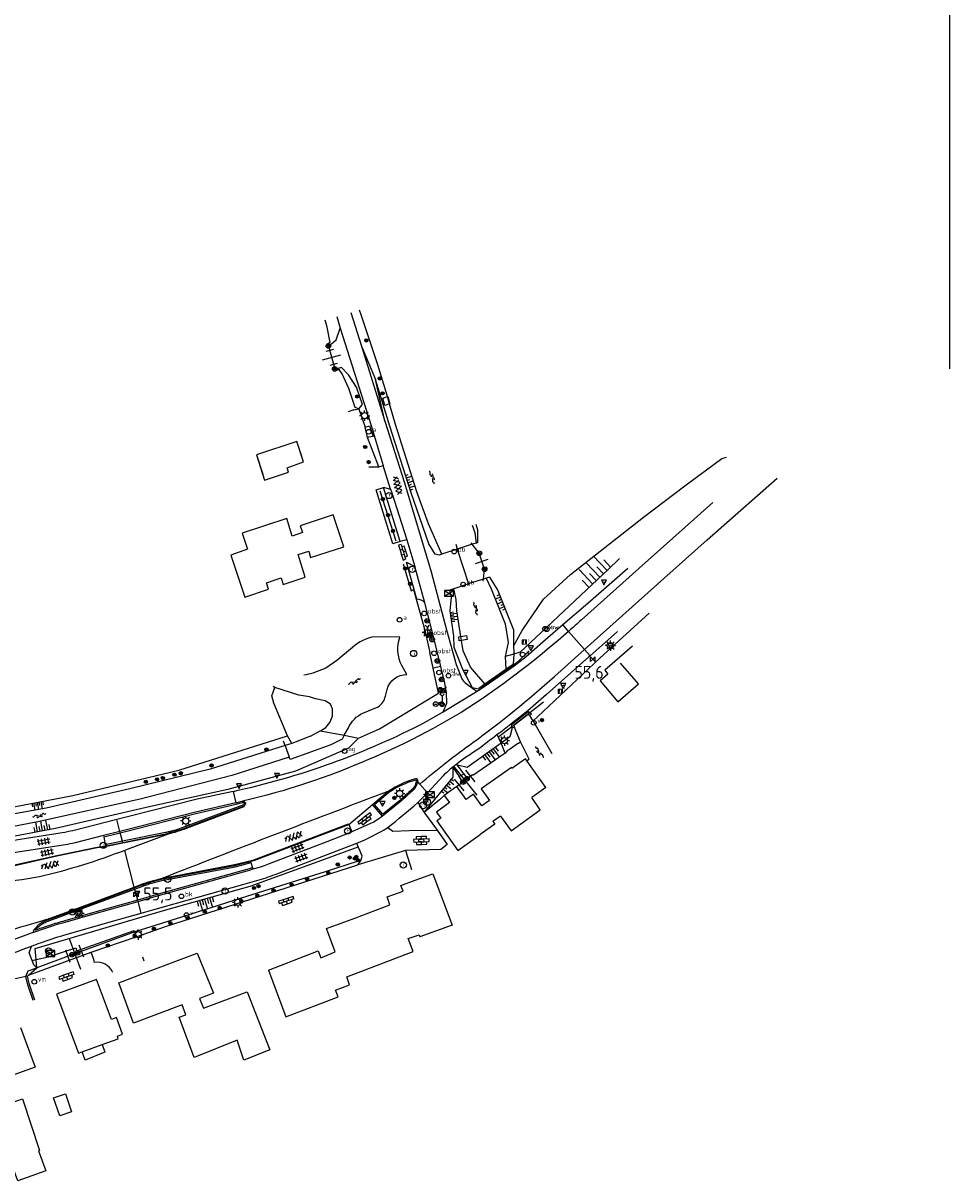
# Model space of a CAD drawing. Extents: x 121149 to 123702, y 457169 to 470031.
# Tile 7 of 87: x 123152 to 123332, y 457274 to 457498. Entities that reach past the tile are written whole.
import ezdxf

# ---------------------------------------------------------------- set-up
doc = ezdxf.new("R2010")
doc.units = 0
doc.header["$LTSCALE"] = 4
doc.layers.get('0').update_dxf_attribs({"color": 8, "linetype": 'CONTINUOUS'})
doc.layers.add('REFERENTIE', color=8, linetype='CONTINUOUS')
doc.styles.add('ISO', font='ISO')
doc.styles.get("Standard").update_dxf_attribs({"font": 'ISO'})

# ---------------------------------------------------------------- blocks, each defined once
blk = doc.blocks.new('talud')
at = {"color": 0}
for p, q in [((0, 0.75), (0.5, 0.75)), ((0, 0.5), (1, 0.5)), ((0, 0.25), (0.5, 0.25)), ((0, 0), (1, 0)), ((0, -0.25), (0.5, -0.25)), ((0, -0.5), (1, -0.5)), ((0, -0.75), (0.5, -0.75))]:
    blk.add_line(p, q, dxfattribs=at)
blk = doc.blocks.new('verkeersbord')
at = {"color": 0}
for p, q in [((0.5, 0.32), (-0.5, 0.32)), ((-0.5, 0.32), (0, -0.6)), ((0, -0.6), (0.5, 0.32))]:
    blk.add_line(p, q, dxfattribs=at)
blk = doc.blocks.new('verkeersbord-pl')
at = {"linetype": 'Continuous'}
blk.add_circle((0, 0), 0.03, dxfattribs=at)
blk = doc.blocks.new('water')
at = {"color": 0, "linetype": 'ByBlock', "lineweight": -2}
for centre, start, end in [((-0.01, 0.75), 129.7446, 230.2554), ((-0.32, 1.12), 309.7446, 50.2554), ((-0.32, 0.37), 309.7446, 50.2554), ((0.32, 0.01), 129.7446, 230.2554), ((0, 0.38), 309.7446, 50.2554), ((-0.01, -0.74), 129.7446, 230.2554), ((-0.32, -0.37), 309.7446, 50.2554), ((-0.32, -1.12), 309.7446, 50.2554), ((0, -0.37), 309.7446, 50.2554)]:
    blk.add_arc(centre, 0.244, start, end, dxfattribs=at)
blk = doc.blocks.new('verklikker')
at = {"color": 0}
blk.add_circle((0, 0), 0.45, dxfattribs=at)
at = {"color": 0, "style": 'ISO'}
blk.add_attdef('VERKLIKKER', (0.7, 0), '', height=0.9, dxfattribs=at)
blk = doc.blocks.new('boom')
at = {"color": 0}
for radius in [0.315, 0.225, 0.135]:
    blk.add_circle((0, 0), radius, dxfattribs=at)
blk = doc.blocks.new('grensmarkering')
at = {"linetype": 'ByBlock', "lineweight": -2}
h = blk.add_hatch(color=0, dxfattribs=at)
h.dxf.hatch_style = 1
h.paths.add_polyline_path([(0.5, 0.43, 0.414214), (0.43, 0.5), (-0.43, 0.5, 0.414214), (-0.5, 0.43), (-0.5, -0.43, 0.414214), (-0.43, -0.5), (0.43, -0.5, 0.414214), (0.5, -0.43)])
h.paths.add_polyline_path([(0.14, -0.24), (0.16, -0.24), (0.16, -0.27, -0.083333), (-0.16, -0.27), (-0.16, -0.24), (-0.14, -0.24), (-0.08, 0.22, -0.219912), (-0.05, 0.27, 0.457379), (-0.04, 0.32, -2.245674), (0.04, 0.32, 0.457379), (0.05, 0.27, -0.219912), (0.08, 0.22)], flags=16)
h.paths.add_polyline_path([(0.16, -0.32), (0.16, -0.41, -0.083333), (-0.16, -0.41), (-0.16, -0.32, 0.083333)], flags=16)
at = {"color": 0, "linetype": 'ByBlock', "lineweight": -2}
blk.add_attdef('GRENSMARKERING', (0.6, 0), '', height=0.5, dxfattribs=at)
blk = doc.blocks.new('kilometerpaal')
at = {"color": 0}
for p, q in [((-0.44, 0.44), (0.44, -0.44)), ((-0.44, -0.44), (-0.44, 0.44)), ((0.44, 0.44), (-0.44, -0.44)), ((0.44, -0.44), (0.44, 0.44))]:
    blk.add_line(p, q, dxfattribs=at)
at = {"color": 0, "style": 'ISO'}
blk.add_attdef('KILOMETERPAAL', (0.59, 0.87), '', height=2.5, dxfattribs=at)
blk = doc.blocks.new('lichtmast')
at = {"color": 0}
for p, q in [((-0.6, 0), (-1, 0)), ((-0.71, 0.71), (-0.42, 0.42)), ((0, 0.6), (0, 1)), ((0.42, 0.42), (0.71, 0.71)), ((0.6, 0), (1, 0)), ((-0.42, -0.42), (-0.71, -0.71)), ((0, -0.6), (0, -1)), ((0.42, -0.42), (0.71, -0.71))]:
    blk.add_line(p, q, dxfattribs=at)
blk.add_circle((0, 0), 0.6, dxfattribs=at)
blk = doc.blocks.new('afsl-water')
at = {"color": 0}
blk.add_circle((0, 0), 0.45, dxfattribs=at)
at = {"color": 0, "style": 'ISO'}
blk.add_attdef('AFSL-WATER', (0.7, 0), '', height=0.9, dxfattribs=at)
blk = doc.blocks.new('halfverhard4')
at = {"color": 0, "linetype": 'ByBlock', "lineweight": -2}
for p, q in [((-0.625, 0.625), (-0.625, 0.625)), ((-0.625, 0), (-0.625, 0)), ((-0.46875, 0.9375), (-0.46875, 0.9375)), ((-0.46875, 0.3125), (-0.46875, 0.3125)), ((-0.3125, 1.25), (-0.3125, 1.25)), ((-0.3125, 0.625), (-0.3125, 0.625)), ((-0.3125, 0), (-0.3125, 0)), ((-0.15625, 1.5625), (-0.15625, 1.5625)), ((-0.15625, 0.9375), (-0.15625, 0.9375)), ((-0.15625, 0.3125), (-0.15625, 0.3125)), ((0, 1.25), (0, 1.25)), ((0, 0.625), (0, 0.625)), ((0, 0), (0, 0)), ((0.15625, 1.5625), (0.15625, 1.5625)), ((0.15625, 0.9375), (0.15625, 0.9375)), ((0.15625, 0.3125), (0.15625, 0.3125)), ((0.3125, 1.25), (0.3125, 1.25)), ((0.3125, 0.625), (0.3125, 0.625)), ((0.3125, 0), (0.3125, 0)), ((0.46875, 0.9375), (0.46875, 0.9375)), ((0.46875, 0.3125), (0.46875, 0.3125)), ((0.625, 0.625), (0.625, 0.625)), ((0.625, 0), (0.625, 0)), ((-0.625, -0.625), (-0.625, -0.625)), ((-0.46875, -0.3125), (-0.46875, -0.3125)), ((-0.46875, -0.9375), (-0.46875, -0.9375)), ((-0.3125, -0.625), (-0.3125, -0.625)), ((-0.3125, -1.25), (-0.3125, -1.25)), ((-0.15625, -0.3125), (-0.15625, -0.3125)), ((-0.15625, -0.9375), (-0.15625, -0.9375)), ((-0.15625, -1.5625), (-0.15625, -1.5625)), ((0, -0.625), (0, -0.625)), ((0, -1.25), (0, -1.25)), ((0.15625, -0.3125), (0.15625, -0.3125)), ((0.15625, -0.9375), (0.15625, -0.9375)), ((0.15625, -1.5625), (0.15625, -1.5625)), ((0.3125, -0.625), (0.3125, -0.625)), ((0.3125, -1.25), (0.3125, -1.25)), ((0.46875, -0.3125), (0.46875, -0.3125)), ((0.46875, -0.9375), (0.46875, -0.9375)), ((0.625, -0.625), (0.625, -0.625))]:
    blk.add_line(p, q, dxfattribs=at)
blk = doc.blocks.new('paal')
at = {"color": 0}
for radius in [0.45, 0.2]:
    blk.add_circle((0, 0), radius, dxfattribs=at)
blk = doc.blocks.new('aanduidingsbord')
at = {"color": 0}
for p, q in [((-0.81, -0.33), (0, 0)), ((-1.45, -0.5), (-1.01, -0.5))]:
    blk.add_line(p, q, dxfattribs=at)
blk.add_circle((-1.23, -0.5), 0.45, dxfattribs=at)
blk = doc.blocks.new('wegwijzer')
at = {"color": 0}
for q in [(-0.42, 1.42), (0.42, 1.42), (0, 0)]:
    blk.add_line((0, 1), q, dxfattribs=at)
blk = doc.blocks.new('schk')
at = {"color": 0}
for p, q in [((0.86, 0.56), (-0.86, 0.56)), ((-0.86, 0.56), (-0.86, -0.56)), ((0.86, -0.56), (0.86, 0.56)), ((-0.86, -0.56), (0.86, -0.56))]:
    blk.add_line(p, q, dxfattribs=at)
at = {"color": 0, "linetype": 'Continuous'}
for p, q in [((-0.86, 0.56), (0.86, -0.56)), ((-0.86, -0.56), (0.86, 0.56))]:
    blk.add_line(p, q, dxfattribs=at)
blk = doc.blocks.new('peilbuis')
at = {"color": 0}
blk.add_circle((0, 0), 0.45, dxfattribs=at)
at = {"color": 0, "style": 'ISO'}
blk.add_attdef('PEILBUIS', (0.7, 0), '', height=0.9, dxfattribs=at)
blk = doc.blocks.new('DRHEK')
at = {"color": 0, "linetype": 'Continuous'}
for p, q in [((1.25, 0), (-1.25, 0)), ((-0.5, 0.7), (0.5, 0.7)), ((-0.5, -0.7), (0.5, -0.7))]:
    blk.add_line(p, q, dxfattribs=at)
blk = doc.blocks.new('klinkers6')
at = {"color": 0, "linetype": 'ByBlock', "lineweight": -2}
for p, q in [((-0.25, 1), (-0.75, 1)), ((-0.75, 1), (-0.75, 0)), ((-0.25, 0), (-0.75, 0)), ((-0.75, 0), (-0.75, -1)), ((0.25, 1.5), (-0.25, 1.5)), ((-0.25, 1.5), (-0.25, 0.5)), ((0.25, 0.5), (-0.25, 0.5)), ((-0.25, 0.5), (-0.25, -0.5)), ((0.25, 0.5), (0.25, 1.5)), ((0.75, 1), (0.25, 1)), ((0.25, -0.5), (0.25, 0.5)), ((0.75, 0), (0.75, 1)), ((-0.75, -1), (-0.25, -1)), ((-0.25, -0.5), (-0.25, 0)), ((0.25, -0.5), (-0.25, -0.5)), ((-0.25, -0.5), (-0.25, -1.5)), ((-0.25, -1.5), (0.25, -1.5)), ((0.75, 0), (0.25, 0)), ((0.25, 0), (0.25, -0.5)), ((0.25, -1.5), (0.25, -0.5)), ((0.25, -1), (0.75, -1)), ((0.75, -1), (0.75, 0))]:
    blk.add_line(p, q, dxfattribs=at)
blk = doc.blocks.new('fietsklem')
at = {"color": 0, "linetype": 'Continuous', "const_width": 0.05}
blk.add_lwpolyline([(-0.49, -0.2), (-0.21, -0.2, -2.286164), (0.22, -0.2), (0.48, -0.2)], format="xyb", dxfattribs=at)
at = {"color": 0}
blk.add_circle((0, 0), 0.675, dxfattribs=at)
blk = doc.blocks.new('kolk')
at = {"color": 0}
blk.add_circle((0, 0), 0.6, dxfattribs=at)
at = {"color": 0, "linetype": 'Continuous', "style": 'ISO'}
blk.add_attdef('KOLK', (-0.04, -0.26), '', height=0.8, dxfattribs=at)
blk = doc.blocks.new('inspectieput')
at = {"color": 0}
blk.add_circle((0, 0), 0.6, dxfattribs=at)
at = {"color": 0, "linetype": 'Continuous', "style": 'ISO'}
blk.add_attdef('I', (0, -0.39), '', height=0.8, dxfattribs=at)
blk = doc.blocks.new('obstakel')
at = {"color": 0}
blk.add_circle((0, 0), 0.45, dxfattribs=at)
at = {"color": 0, "style": 'ISO'}
blk.add_attdef('OBSTAKEL', (0.7, 0), '', height=0.9, dxfattribs=at)
blk = doc.blocks.new('afsluiter')
at = {"color": 0}
blk.add_circle((0, 0), 0.45, dxfattribs=at)
at = {"color": 0, "style": 'ISO'}
blk.add_attdef('AFSLUITER', (0.7, 0), '', height=0.9, dxfattribs=at)
blk = doc.blocks.new('afsl-gas')
at = {"color": 0}
blk.add_circle((0, 0), 0.45, dxfattribs=at)
at = {"color": 0, "style": 'ISO'}
blk.add_attdef('AFSL-GAS', (0.7, 0), '', height=0.9, dxfattribs=at)
blk = doc.blocks.new('asfalt4')
at = {"color": 0, "linetype": 'ByBlock', "lineweight": -2}
for p, q in [((-0.63, 0.38), (0.64, 1.04)), ((-0.63, 0.4), (0.66, -0.42)), ((-0.57, -0.3), (0.73, 0.38)), ((-0.53, 1.07), (0.74, 0.27)), ((-0.52, 1.14), (0.54, 1.69)), ((-0.43, 1.75), (0.63, 1.08)), ((-0.56, -0.38), (0.58, -1.1)), ((-0.49, -0.96), (0.67, -0.36)), ((-0.46, -1.19), (0.39, -1.73)), ((-0.34, -1.59), (0.57, -1.11))]:
    blk.add_line(p, q, dxfattribs=at)
blk = doc.blocks.new('klinkers4')
at = {"color": 0, "linetype": 'ByBlock', "lineweight": -2}
for p, q in [((0, 1.5), (-0.5, 1.5)), ((-0.5, 1.5), (-0.5, 0.5)), ((-0.5, 0.5), (-0.5, -0.5)), ((0, 0.5), (-0.5, 0.5)), ((0, 1.5), (0, 1)), ((0.5, 1), (0, 1)), ((0, 1), (0, 0.5)), ((0, 0.5), (0, 0)), ((0.5, 0), (0, 0)), ((0, 0), (0, -0.5)), ((0.5, 0), (0.5, 1)), ((0.5, -1), (0.5, 0)), ((-0.5, -0.5), (-0.5, -1.5)), ((0, -0.5), (-0.5, -0.5)), ((-0.5, -1.5), (0, -1.5)), ((0, -0.5), (0, -1)), ((0, -1), (0.5, -1)), ((0, -1), (0, -1.5))]:
    blk.add_line(p, q, dxfattribs=at)
blk = doc.blocks.new('tegels4')
at = {"color": 0, "linetype": 'ByBlock', "lineweight": -2}
for p, q in [((0.62, 0.94), (-0.62, 0.94)), ((0.62, 0.31), (-0.62, 0.31)), ((-0.31, -1.23), (-0.31, 1.25)), ((0.31, -1.23), (0.31, 1.25)), ((0.62, -0.31), (-0.62, -0.31)), ((0.62, -0.94), (-0.62, -0.94))]:
    blk.add_line(p, q, dxfattribs=at)
blk = doc.blocks.new('asfaltprint4')
at = {"color": 0, "linetype": 'ByBlock', "lineweight": -2}
for p, q in [((-0.63, 0.4), (0.66, -0.42)), ((-0.63, 0.38), (-0.61, 0.39)), ((-0.53, 1.07), (0.74, 0.27)), ((-0.52, 1.14), (0.54, 1.69)), ((-0.43, 1.75), (0.63, 1.08)), ((0, 0), (0.64, 0.34)), ((0.03, 0.72), (0.64, 1.04)), ((-0.56, -0.38), (0.58, -1.1)), ((-0.49, -0.96), (0.67, -0.36)), ((-0.46, -1.19), (0.39, -1.73)), ((-0.34, -1.59), (-0.06, -1.44))]:
    blk.add_line(p, q, dxfattribs=at)
blk = doc.blocks.new('bushalte')
at = {"color": 0}
blk.add_circle((0, 0), 0.6, dxfattribs=at)
at = {"color": 0, "linetype": 'Continuous', "style": 'ISO'}
blk.add_attdef('H', (-0.21, -0.4), '', height=0.8, dxfattribs=at)
blk = doc.blocks.new('brandkraan')
at = {"color": 0}
blk.add_circle((0, 0), 0.45, dxfattribs=at)
at = {"color": 0, "style": 'ISO'}
blk.add_attdef('BRANDKRAAN', (0.7, 0), '', height=0.9, dxfattribs=at)
blk = doc.blocks.new('vlaggenmast')
at = {"color": 0}
blk.add_circle((0, 0), 0.45, dxfattribs=at)
at = {"color": 0, "style": 'ISO'}
blk.add_attdef('VLAGGENMAST', (0.7, 0), '', height=0.9, dxfattribs=at)

msp = doc.modelspace()

# ---------------------------------------------------------------- linework, layer by layer
at = {"linetype": 'Continuous'}
msp.add_lwpolyline([(123331.614, 457431.375), (123331.614, 457825.451)], dxfattribs=at)
at = {"layer": 'REFERENTIE'}
for points in [[(123212.73, 457441.491), (123213.392, 457439.209)], [(123215.448, 457442.265), (123217.504, 457435.762)], [(123222.526, 457425.953), (123220.638, 457432.295), (123217.44, 457441.845), (123217.137, 457442.746)], [(123210.403, 457440.829), (123210.751, 457439.758), (123211.389, 457436.448), (123210.801, 457436.145)], [(123210.917, 457436.004), (123211.721, 457436.191), (123212.596, 457436.997), (123213.392, 457439.209)], [(123213.392, 457439.209), (123219.393, 457420.381), (123221.731, 457412.579)], [(123210.801, 457436.145), (123210.917, 457436.004)], [(123210.917, 457436.004), (123211.102, 457435.777), (123212.32, 457431.344)], [(123217.504, 457435.762), (123222.043, 457421.18)], [(123217.504, 457435.762), (123220.208, 457429.287)], [(123216.984, 457423.576), (123217.737, 457424.434), (123216.543, 457427.772), (123215.016, 457430.162), (123213.654, 457431.608), (123212.109, 457431.147)], [(123216.984, 457423.576), (123216.306, 457423.873), (123215.084, 457427.54), (123213.772, 457430.389), (123213.165, 457431.204), (123212.187, 457430.867)], [(123232.605, 457395.219), (123231.828, 457395.435), (123230.561, 457397.428), (123227.156, 457407.299), (123222.985, 457420.238), (123220.208, 457429.287)], [(123222.043, 457421.18), (123220.208, 457429.287)], [(123222.945, 457424.545), (123222.07, 457424.246), (123221.636, 457425.639), (123222.526, 457425.953)], [(123222.526, 457425.953), (123222.59, 457425.976)], [(123222.945, 457424.545), (123222.526, 457425.953)], [(123222.59, 457425.976), (123223.028, 457424.573), (123222.945, 457424.545)], [(123216.009, 457423.382), (123214.953, 457423.005)], [(123216.009, 457423.382), (123216.984, 457423.576)], [(123216.984, 457423.576), (123218.195, 457420.01)], [(123233.11, 457395.41), (123230.512, 457401.315), (123228.219, 457407.474), (123224.133, 457420.556), (123222.945, 457424.545)], [(123222.043, 457421.18), (123225.848, 457409.261), (123231.043, 457391.961), (123233.984, 457380.744), (123235.892, 457374.038), (123236.786, 457371.714)], [(123218.195, 457420.01), (123219.081, 457420.272)], [(123218.694, 457418.039), (123218.195, 457420.01)], [(123219.081, 457420.272), (123219.747, 457418.241), (123218.866, 457418.072), (123218.694, 457418.039)], [(123205.982, 457414.184), (123204.981, 457417.245), (123197.143, 457414.66), (123198.348, 457410.934)], [(123198.73, 457409.754), (123203.327, 457411.298), (123203.079, 457412.149), (123206.277, 457413.283), (123204.981, 457417.245), (123197.143, 457414.66), (123198.73, 457409.754)], [(123220.853, 457412.329), (123218.694, 457418.039)], [(123247.022, 457377.595), (123248.645, 457380.615), (123252.807, 457386.671), (123258.057, 457391.445), (123264.68, 457396.667), (123272.186, 457402.574), (123280.222, 457408.68), (123287.42, 457413.966), (123288.273, 457414.189)], [(123218.908, 457412.329), (123220.853, 457412.329)], [(123220.853, 457412.329), (123221.731, 457412.579)], [(123223.162, 457408.021), (123221.731, 457412.579)], [(123260.749, 457376.912), (123276.121, 457390.679), (123284.55, 457398.208), (123298.129, 457410.143)], [(123225.028, 457397.869), (123223.595, 457397.426), (123220.364, 457407.874), (123221.797, 457408.317)], [(123221.099, 457407.71), (123224.183, 457398.01)], [(123221.797, 457408.317), (123221.959, 457408.367), (123223.162, 457408.021)], [(123225.028, 457397.869), (123221.797, 457408.317)], [(123223.162, 457408.021), (123223.368, 457407.303), (123226.286, 457398.162)], [(123285.627, 457405.455), (123272.502, 457393.707), (123260.186, 457382.667)], [(123204.092, 457398.927), (123203.037, 457402.305), (123194.356, 457399.45), (123195.432, 457396.36), (123192.202, 457395.22), (123194.888, 457387.096), (123199.459, 457388.605), (123199.066, 457389.865), (123201.905, 457390.802), (123202.299, 457389.542), (123206.582, 457390.957), (123205.219, 457395.319), (123207.268, 457395.996), (123207.602, 457394.76), (123214.082, 457396.841), (123212.037, 457403.05), (123205.643, 457400.908)], [(123205.643, 457400.908), (123206.059, 457399.618), (123204.092, 457398.927)], [(123239.785, 457397.571), (123239.526, 457399.554), (123239.038, 457400.938)], [(123240.047, 457397.679), (123240.105, 457400.053), (123239.734, 457401.184)], [(123226.286, 457398.162), (123225.028, 457397.869)], [(123226.286, 457398.162), (123227.835, 457393.001)], [(123236.088, 457396.374), (123233.11, 457395.41)], [(123235.785, 457397.326), (123236.088, 457396.374)], [(123239.003, 457397.318), (123236.088, 457396.374)], [(123236.088, 457396.374), (123238.233, 457389.63)], [(123239.003, 457397.318), (123238.768, 457397.62)], [(123239.785, 457397.571), (123239.003, 457397.318)], [(123241.181, 457390.569), (123241.388, 457392.477), (123240.353, 457395.581), (123239.003, 457397.318)], [(123240.047, 457397.679), (123239.785, 457397.571)], [(123228.26, 457386.692), (123226.248, 457393.857)], [(123226.248, 457393.857), (123227.835, 457393.001)], [(123233.11, 457395.41), (123232.605, 457395.219)], [(123267.574, 457394.561), (123265.282, 457392.376), (123262.178, 457389.488), (123251.31, 457379.27), (123248.256, 457376.403), (123247.033, 457376.036)], [(123225.582, 457393.509), (123227.127, 457388.301), (123227.578, 457388.538), (123229.824, 457380.681), (123230.788, 457376.317)], [(123229.804, 457385.984), (123227.835, 457393.001)], [(123256.546, 457381.738), (123261.394, 457385.922), (123269.187, 457392.721)], [(123238.233, 457389.63), (123235.446, 457388.709)], [(123241.181, 457390.569), (123238.419, 457389.691), (123238.233, 457389.63)], [(123238.233, 457389.63), (123238.324, 457389.343)], [(123241.138, 457390.176), (123241.181, 457390.569)], [(123241.693, 457390.732), (123241.181, 457390.569)], [(123242.366, 457390.936), (123241.693, 457390.732)], [(123241.693, 457390.732), (123242.677, 457388.682), (123245.36, 457381.897), (123245.927, 457378.295), (123245.391, 457375.543)], [(123242.366, 457390.936), (123243.963, 457388.344), (123246.962, 457380.751), (123247.022, 457377.595)], [(123235.446, 457388.709), (123234.624, 457388.422)], [(123240.455, 457369.131), (123239.062, 457369.456), (123237.153, 457373.035), (123235.466, 457377.287), (123235.42, 457379.535), (123234.733, 457384.411), (123234.97, 457387.038), (123234.624, 457388.422)], [(123236.776, 457379.449), (123236.01, 457384.416), (123235.842, 457386.617), (123235.446, 457388.709)], [(123232.912, 457373.592), (123231.371, 457379.984), (123229.804, 457385.984)], [(123273.321, 457383.948), (123263.745, 457375.208), (123251.614, 457363.849)], [(123247.114, 457373.766), (123249.433, 457375.582), (123252.651, 457378.375), (123256.546, 457381.738)], [(123257.681, 457380.435), (123256.546, 457381.738)], [(123260.749, 457376.912), (123257.681, 457380.435)], [(123267.176, 457380.393), (123261.828, 457375.673)], [(123224.968, 457379.312), (123220.094, 457379.403)], [(123236.895, 457378.677), (123236.485, 457378.613), (123236.36, 457379.384), (123236.776, 457379.449)], [(123236.776, 457379.449), (123237.857, 457379.618), (123237.982, 457378.847), (123236.895, 457378.677)], [(123236.895, 457378.677), (123236.776, 457379.449)], [(123241.458, 457370.282), (123238.641, 457373.466), (123237.21, 457376.633), (123236.895, 457378.677)], [(123215.775, 457377.274), (123212.715, 457374.77), (123210.57, 457373.317), (123208.061, 457372.339)], [(123231.427, 457373.28), (123230.788, 457376.317)], [(123247.033, 457376.036), (123245.391, 457375.543)], [(123247.033, 457376.036), (123246.898, 457374.057)], [(123246.965, 457373.967), (123247.939, 457374.645), (123250.002, 457376.63)], [(123247.022, 457377.595), (123247.046, 457376.354), (123247.033, 457376.036)], [(123254.924, 457371.696), (123260.749, 457376.912)], [(123261.828, 457375.673), (123260.749, 457376.912)], [(123270.064, 457377.585), (123264.675, 457372.915), (123265.318, 457372.149), (123263.806, 457370.838), (123267.226, 457366.762), (123271.24, 457370.232), (123267.735, 457374.243)], [(123226.327, 457372.067), (123225.333, 457373.788)], [(123232.912, 457373.592), (123231.427, 457373.28)], [(123233.348, 457364.858), (123234.082, 457366.515), (123234.002, 457368.608), (123233.606, 457370.713), (123232.912, 457373.592)], [(123240.455, 457369.131), (123247.114, 457373.766)], [(123240.521, 457369.472), (123246.965, 457373.967)], [(123245.391, 457375.543), (123245.486, 457373.072)], [(123245.486, 457373.072), (123246.898, 457374.057)], [(123261.828, 457375.673), (123261.604, 457375.475), (123253.366, 457368.192), (123249.76, 457365.048), (123246.476, 457362.441)], [(123246.898, 457374.057), (123246.965, 457373.967)], [(123246.965, 457373.967), (123247.114, 457373.766)], [(123216.902, 457359.745), (123220.984, 457361.5), (123232.45, 457368.417), (123231.427, 457373.28)], [(123241.458, 457370.282), (123245.486, 457373.072)], [(123203.184, 457360.143), (123200.536, 457366.527), (123200.092, 457367.95), (123200.735, 457369.533)], [(123200.735, 457369.533), (123200.385, 457369.746)], [(123209.565, 457361.173), (123210.616, 457361.793), (123211.383, 457362.73), (123211.864, 457363.961), (123211.877, 457364.993), (123211.882, 457365.392), (123211.475, 457366.341), (123210.481, 457366.972), (123208.604, 457367.38), (123207.4, 457367.753), (123205.373, 457368.087), (123200.735, 457369.533)], [(123222.145, 457367.889), (123222.471, 457369.163)], [(123237.604, 457370.449), (123239.486, 457369.063)], [(123240.158, 457368.953), (123240.455, 457369.131)], [(123240.455, 457369.131), (123240.249, 457369.439), (123241.458, 457370.282)], [(123233.348, 457364.858), (123240.158, 457368.953)], [(123217.798, 457364.598), (123220.725, 457365.825)], [(123229.842, 457362.813), (123233.348, 457364.858)], [(123246.665, 457362.008), (123246.583, 457362.362), (123249.86, 457364.924)], [(123246.665, 457362.008), (123250.136, 457364.699)], [(123249.86, 457364.924), (123250.136, 457364.699)], [(123250.136, 457364.699), (123252.813, 457366.775)], [(123250.136, 457364.699), (123250.454, 457364.439), (123250.151, 457364.127)], [(123250.151, 457364.127), (123249.805, 457364.297), (123247.087, 457362.167), (123247.18, 457361.822)], [(123250.777, 457363.065), (123250.555, 457363.444), (123250.151, 457364.127)], [(123251.614, 457363.849), (123250.777, 457363.065)], [(123254.517, 457356.668), (123250.777, 457363.065)], [(123202.691, 457358.304), (123188.135, 457353.735), (123172.599, 457349.871), (123156.364, 457346.174), (123142.265, 457343.597), (123139.379, 457343.07), (123123.055, 457340.747), (123116.845, 457342.03), (123111.975, 457347.247), (123105.22, 457361.035)], [(123106.542, 457361.442), (123113.18, 457347.888), (123116.957, 457343.421), (123123.378, 457341.836), (123141.89, 457344.922), (123144.953, 457345.433), (123161.508, 457348.62), (123182.106, 457353.496), (123203.184, 457360.143)], [(123203.974, 457358.682), (123203.184, 457360.143)], [(123214.147, 457360.281), (123213.785, 457359.533), (123211.554, 457358.397), (123203.671, 457355.605)], [(123207.602, 457360.127), (123203.974, 457358.682)], [(123207.602, 457360.127), (123209.511, 457361.141), (123209.565, 457361.173)], [(123209.565, 457361.173), (123214.147, 457360.281)], [(123214.147, 457360.281), (123214.978, 457361.75)], [(123214.147, 457360.281), (123216.902, 457359.745)], [(123244.57, 457358.724), (123243.846, 457360.402)], [(123244.163, 457360.068), (123246.665, 457362.008)], [(123246.733, 457361.715), (123246.3, 457359.966)], [(123246.733, 457361.715), (123246.665, 457362.008)], [(123247.18, 457361.822), (123246.733, 457361.715)], [(123248.369, 457359.004), (123247.18, 457361.822)], [(123216.902, 457359.745), (123214.994, 457357.779), (123204.693, 457353.327), (123191.559, 457349.797), (123176.333, 457346.373), (123158.173, 457342.228), (123139.637, 457338.703), (123125.54, 457336.833), (123124.476, 457336.94), (123124.169, 457337.12), (123124.609, 457338.144)], [(123202.691, 457358.304), (123202.366, 457359.149)], [(123203.974, 457358.682), (123202.691, 457358.304)], [(123202.691, 457358.304), (123203.461, 457356.033)], [(123244.57, 457358.724), (123238.02, 457354.022), (123236.111, 457354.514)], [(123246.3, 457359.966), (123244.57, 457358.724)], [(123245.384, 457356.837), (123244.57, 457358.724)], [(123247.987, 457358.741), (123246.236, 457357.535)], [(123247.987, 457358.741), (123248.369, 457359.004)], [(123249.685, 457355.426), (123250.009, 457355.675), (123248.517, 457358.654), (123248.369, 457359.004)], [(123203.461, 457356.033), (123192.335, 457352.493), (123174.594, 457347.905), (123154.739, 457343.468), (123142.939, 457341.218), (123140.681, 457340.787), (123127.341, 457338.595), (123124.609, 457338.144)], [(123203.671, 457355.605), (123203.461, 457356.033)], [(123245.384, 457356.837), (123239.13, 457352.472), (123239.023, 457352.625), (123237.974, 457351.84)], [(123249.293, 457355.721), (123246.68, 457353.867), (123246.585, 457354.005), (123240.722, 457349.887), (123242.319, 457347.636)], [(123245.841, 457357.341), (123245.384, 457356.837)], [(123246.236, 457357.535), (123245.841, 457357.341)], [(123253.287, 457350.178), (123249.293, 457355.721)], [(123229.638, 457345.328), (123235.28, 457352.189), (123235.32, 457353.944)], [(123235.22, 457354.088), (123235.32, 457353.944)], [(123235.32, 457353.944), (123236.48, 457352.274)], [(123236.111, 457354.514), (123235.977, 457354.697)], [(123237.349, 457352.82), (123236.111, 457354.514)], [(123228.817, 457350.815), (123228.353, 457351.358)], [(123233.344, 457352.442), (123230.282, 457349.147)], [(123237.189, 457351.204), (123236.31, 457350.531)], [(123236.48, 457352.274), (123237.349, 457352.82)], [(123237.189, 457351.204), (123236.48, 457352.274)], [(123237.974, 457351.84), (123237.189, 457351.204)], [(123237.349, 457352.82), (123237.974, 457351.84)], [(123192.611, 457349.408), (123185.625, 457347.907), (123172.11, 457344.451), (123170.055, 457343.93)], [(123192.611, 457349.408), (123193.136, 457347.181)], [(123219.649, 457346.882), (123222.681, 457349.44)], [(123220.003, 457346.854), (123222.832, 457349.24)], [(123228.409, 457347.229), (123230.282, 457349.147)], [(123230.282, 457349.147), (123228.817, 457350.815)], [(123235.971, 457350.36), (123234.703, 457349.435), (123233.547, 457348.592)], [(123236.31, 457350.531), (123235.971, 457350.36)], [(123242.319, 457347.636), (123240.868, 457346.606), (123239.244, 457348.86), (123237.821, 457347.823), (123235.971, 457350.36)], [(123253.287, 457350.178), (123250.558, 457348.208)], [(123193.136, 457347.181), (123185.303, 457345.359), (123171.682, 457341.894), (123170.651, 457341.633)], [(123170.714, 457341.391), (123171.743, 457341.652), (123185.362, 457345.116), (123193.194, 457346.938), (123194.427, 457347.24)], [(123194.601, 457346.766), (123186.13, 457343.599), (123182.364, 457342.187)], [(123193.136, 457347.181), (123194.356, 457347.48)], [(123215.035, 457342.989), (123219.649, 457346.882)], [(123221.596, 457344.62), (123219.649, 457346.882)], [(123224.857, 457347.588), (123221.627, 457344.967), (123220.003, 457346.854)], [(123225.017, 457347.396), (123221.596, 457344.62)], [(123228.409, 457347.229), (123229.638, 457345.328)], [(123232.65, 457347.732), (123231.145, 457346.548), (123229.638, 457345.328)], [(123233.547, 457348.592), (123234.552, 457347.215), (123232.055, 457345.394), (123232.9, 457344.235), (123232.124, 457343.669), (123236.187, 457337.944), (123240.542, 457341.034)], [(123233.547, 457348.592), (123232.65, 457347.732)], [(123244.481, 457344.591), (123246.518, 457341.72), (123252.184, 457345.835), (123250.558, 457348.208)], [(123194.687, 457346.531), (123186.218, 457343.365), (123182.449, 457341.952)], [(123194.687, 457346.531), (123194.692, 457346.396), (123183.487, 457342.183)], [(123229.638, 457345.328), (123232.201, 457341.899)], [(123244.481, 457344.591), (123243.013, 457343.549), (123243.372, 457343.043), (123240.542, 457341.034)], [(123170.055, 457343.93), (123161.536, 457341.77)], [(123170.651, 457341.633), (123170.055, 457343.93)], [(123178.688, 457332.502), (123192.916, 457335.19), (123194.826, 457335.672), (123196.612, 457336.154), (123214.971, 457343.127), (123215.035, 457342.989)], [(123195.95, 457335.82), (123196.808, 457336.052), (123215.035, 457342.989)], [(123215.035, 457342.989), (123215.644, 457341.554)], [(123219.258, 457343.155), (123215.644, 457341.554)], [(123222.625, 457342.405), (123223.611, 457341.689), (123226.739, 457341.787), (123232.201, 457341.899)], [(123159.472, 457341.369), (123143.963, 457338.904), (123131.925, 457337.031)], [(123167.484, 457340.83), (123161.967, 457339.432)], [(123170.651, 457341.633), (123167.484, 457340.83)], [(123167.484, 457340.83), (123167.524, 457340.582)], [(123167.524, 457340.582), (123170.714, 457341.391)], [(123167.524, 457340.582), (123167.772, 457339.054)], [(123170.714, 457341.391), (123170.651, 457341.633)], [(123171.144, 457339.735), (123170.714, 457341.391)], [(123179.482, 457341.418), (123171.144, 457339.735)], [(123171.207, 457339.493), (123179.53, 457341.173)], [(123180.012, 457341.091), (123178.976, 457340.892), (123171.246, 457339.343)], [(123180.012, 457341.091), (123177.262, 457340.065), (123172.089, 457338.157), (123171.603, 457337.967)], [(123179.975, 457341.263), (123180.012, 457341.091)], [(123196.476, 457334.352), (123197.723, 457334.718), (123198.681, 457335.041), (123199.648, 457335.386), (123210.86, 457339.705), (123215.644, 457341.554)], [(123232.201, 457341.899), (123234.142, 457339.085), (123232.899, 457338.161), (123226.066, 457337.91)], [(123171.246, 457339.343), (123167.722, 457338.636), (123166.277, 457338.446), (123158.436, 457336.827), (123149.671, 457334.848), (123148.722, 457334.538), (123143.371, 457333.314), (123137.543, 457331.765)], [(123160.016, 457339.062), (123147.566, 457337.086)], [(123148.117, 457334.553), (123148.676, 457334.681), (123149.638, 457334.994), (123158.406, 457336.974), (123166.247, 457338.593), (123167.702, 457338.785), (123167.812, 457338.807)], [(123154.424, 457316.785), (123154.254, 457318.898), (123179.537, 457326.422), (123195.923, 457330.988), (123206.967, 457335.022), (123216.897, 457338.665)], [(123171.144, 457339.735), (123167.772, 457339.054)], [(123167.772, 457339.054), (123167.812, 457338.807)], [(123167.812, 457338.807), (123171.207, 457339.493)], [(123171.207, 457339.493), (123171.144, 457339.735)], [(123173.45, 457330.851), (123171.603, 457337.967)], [(123200.798, 457333.295), (123216.616, 457339.377)], [(123216.897, 457338.665), (123216.616, 457339.377)], [(123226.066, 457337.91), (123216.781, 457335.127)], [(123217.398, 457335.96), (123217.669, 457336.823), (123217.247, 457337.776), (123216.897, 457338.665)], [(123226.066, 457337.91), (123227.232, 457334.256)], [(123217.398, 457335.96), (123216.846, 457335.861), (123210.462, 457333.796), (123195.201, 457328.992), (123178.749, 457323.763), (123173.524, 457322.135)], [(123178.716, 457332.354), (123192.944, 457335.043), (123194.864, 457335.527), (123195.95, 457335.82)], [(123178.77, 457332.11), (123192.986, 457334.796), (123194.927, 457335.285), (123196.035, 457335.584)], [(123195.95, 457335.82), (123196.035, 457335.584)], [(123196.035, 457335.584), (123196.396, 457334.575)], [(123216.781, 457335.127), (123217.398, 457335.96)], [(123173.826, 457321.213), (123179.522, 457323.166), (123196.269, 457328.585), (123216.781, 457335.127)], [(123195.726, 457334.392), (123178.107, 457329.45), (123174.108, 457328.315)], [(123174.171, 457328.073), (123178.175, 457329.209), (123195.792, 457334.151), (123196.476, 457334.352)], [(123196.396, 457334.575), (123196.476, 457334.352)], [(123227.929, 457332.183), (123231.334, 457333.419), (123235.078, 457323.483), (123228.828, 457321.166)], [(123173.45, 457330.851), (123174.747, 457331.332)], [(123173.488, 457330.705), (123174.8, 457331.192)], [(123173.551, 457330.461), (123174.888, 457330.958)], [(123174.768, 457325.774), (123177.015, 457326.411), (123194.496, 457331.314), (123198.994, 457332.629)], [(123178.716, 457332.354), (123178.688, 457332.502)], [(123216.195, 457324.82), (123223.034, 457327.371), (123222.465, 457328.924), (123225.576, 457330.053), (123225.164, 457331.179), (123227.929, 457332.183)], [(123156.44, 457324.556), (123162.498, 457326.782), (123173.45, 457330.851)], [(123156.467, 457324.424), (123162.55, 457326.641), (123173.488, 457330.705)], [(123156.559, 457324.191), (123162.636, 457326.406), (123173.551, 457330.461)], [(123173.488, 457330.705), (123173.45, 457330.851)], [(123173.551, 457330.461), (123173.488, 457330.705)], [(123174.108, 457328.315), (123173.551, 457330.461)], [(123174.108, 457328.315), (123165.822, 457325.964), (123159.985, 457324.287)], [(123160.051, 457324.046), (123165.891, 457325.724), (123174.171, 457328.073)], [(123174.171, 457328.073), (123174.108, 457328.315)], [(123174.768, 457325.774), (123174.171, 457328.073)], [(123156.467, 457324.424), (123156.44, 457324.556)], [(123159.758, 457321.505), (123168.794, 457324.082), (123174.768, 457325.774)], [(123199.462, 457314.722), (123209.086, 457318.457), (123209.616, 457317.093), (123212.435, 457318.289), (123210.72, 457322.777), (123216.195, 457324.82)], [(123153.983, 457322.092), (123144.708, 457318.673)], [(123153.856, 457322.355), (123153.983, 457322.092)], [(123154.424, 457316.785), (123156.83, 457317.306), (123159.92, 457318.339), (123162.108, 457319.08), (123162.335, 457318.449), (123173.434, 457322.449), (123173.524, 457322.135)], [(123173.524, 457322.135), (123162.442, 457318.113), (123161.369, 457317.711), (123154.552, 457315.204)], [(123173.826, 457321.213), (123173.524, 457322.135)], [(123165.096, 457318.219), (123173.826, 457321.213)], [(123227.56, 457318.351), (123226.588, 457320.856), (123228.676, 457321.583), (123228.828, 457321.166)], [(123152.921, 457313.746), (123165.096, 457318.219)], [(123153.642, 457316.615), (123153.037, 457318.085), (123153.504, 457319.383)], [(123165.757, 457316.21), (123165.582, 457316.766), (123165.096, 457318.219)], [(123185.643, 457318.043), (123188.82, 457310.267), (123186.103, 457309.246), (123186.879, 457307.348), (123195.331, 457310.507), (123199.748, 457299.246), (123194.712, 457297.299), (123193.412, 457301.164), (123185.09, 457297.815), (123182.15, 457305.581), (123183.462, 457306.072), (123182.738, 457307.982), (123173.284, 457304.431), (123170.481, 457312.265), (123176.013, 457314.373)], [(123176.013, 457314.373), (123185.643, 457318.043)], [(123214.644, 457313.448), (123227.56, 457318.351)], [(123152.403, 457313.502), (123152.859, 457314.581), (123154.552, 457315.204)], [(123152.921, 457313.746), (123154.552, 457315.204)], [(123153.642, 457316.615), (123154.424, 457316.785)], [(123154.552, 457315.204), (123153.996, 457315.793), (123153.642, 457316.615)], [(123154.552, 457315.204), (123154.424, 457316.785)], [(123175.382, 457316.461), (123175.127, 457317.239)], [(123152.403, 457313.502), (123147.762, 457312.467)], [(123152.71, 457313.557), (123152.403, 457313.502)], [(123153.847, 457308.815), (123152.797, 457311.896), (123152.403, 457313.502)], [(123152.71, 457313.557), (123152.921, 457313.746)], [(123154.146, 457308.897), (123153.066, 457312.114), (123152.71, 457313.557)], [(123167.196, 457300.292), (123170.318, 457301.436), (123170.179, 457301.929), (123171.15, 457302.33), (123170.026, 457305.544), (123169.006, 457305.175), (123166.093, 457312.948), (123158.38, 457310.089), (123162.649, 457298.627), (123163.328, 457298.876)], [(123169.264, 457314.362), (123169.25, 457314.397)], [(123199.462, 457314.722), (123202.833, 457305.707)], [(123212.983, 457309.528), (123212.465, 457310.862), (123215.211, 457311.853), (123214.644, 457313.448)], [(123202.833, 457305.707), (123212.983, 457309.528)], [(123151.391, 457303.612), (123154.226, 457295.885), (123146.813, 457293.247), (123148.456, 457288.609), (123151.743, 457289.782), (123155.081, 457279.773), (123154.904, 457279.709), (123156.29, 457275.805), (123150.864, 457273.868), (123149.473, 457277.747), (123143.891, 457275.73), (123141.545, 457282.371), (123138.186, 457281.206), (123136.987, 457284.519), (123143.553, 457286.86), (123141.902, 457291.5), (123134.585, 457288.897), (123131.829, 457296.606)], [(123163.328, 457298.876), (123167.196, 457300.292)], [(123167.196, 457300.292), (123167.764, 457298.803), (123163.955, 457297.27), (123163.328, 457298.876)], [(123160.095, 457290.712), (123161.26, 457287.243), (123159.039, 457286.469), (123157.786, 457289.956), (123160.095, 457290.712)]]:
    msp.add_lwpolyline(points, dxfattribs=at)
for points in [[(123229.804, 457385.984, 0.1954776), (123228.26, 457386.692)], [(123260.186, 457382.667, -0.0040098), (123257.681, 457380.435)], [(123257.681, 457380.435, -0.0277116), (123240.75, 457367.2)], [(123220.094, 457379.403, 0.1553819), (123215.775, 457377.274)], [(123225.333, 457373.788, -0.2050947), (123224.968, 457379.312)], [(123208.061, 457372.339, -0.0495906), (123206.331, 457371.957)], [(123222.471, 457369.163, -0.341399), (123226.327, 457372.067)], [(123236.786, 457371.714, 0.1108415), (123237.604, 457370.449)], [(123239.089, 457358.861, 0.026089), (123254.924, 457371.696)], [(123240.75, 457367.2, -0.0474504), (123218.855, 457355.585)], [(123220.725, 457365.825, 0.2101389), (123222.145, 457367.889)], [(123239.486, 457369.063, 0.2409487), (123240.158, 457368.953)], [(123214.978, 457361.75, -0.1789), (123217.798, 457364.598)], [(123192.611, 457349.408, 0.0661562), (123229.842, 457362.813)], [(123246.476, 457362.441, -0.0019239), (123243.846, 457360.402)], [(123243.846, 457360.402, -0.0023987), (123240.067, 457357.519)], [(123228.817, 457350.815, -0.0199903), (123239.089, 457358.861)], [(123240.067, 457357.519, 0.0306998), (123235.977, 457354.697)], [(123218.855, 457355.585, -0.0466487), (123194.46, 457347.503)], [(123235.22, 457354.088, 0.0159064), (123233.344, 457352.442)], [(123235.977, 457354.697, 0.0059454), (123235.22, 457354.088)], [(123222.681, 457349.44, -0.0803119), (123228.033, 457351.91)], [(123222.832, 457349.24, -0.0803655), (123228.1, 457351.669)], [(123228.1, 457351.669, -0.2520276), (123227.233, 457349.712)], [(123228.353, 457351.358, -0.2160227), (123227.396, 457349.522)], [(123228.033, 457351.91, -0.473116), (123228.35, 457351.688)], [(123228.35, 457351.688, -0.0333306), (123228.353, 457351.358)], [(123178.688, 457332.502, -0.0028678), (123222.681, 457349.44)], [(123227.233, 457349.712, -0.0119873), (123224.857, 457347.588)], [(123227.396, 457349.522, -0.011765), (123225.017, 457347.396)], [(123194.356, 457347.48, -0.0458399), (123194.46, 457347.503)], [(123194.427, 457347.24, -0.2099751), (123194.627, 457347.23)], [(123194.46, 457347.503, -0.1445465), (123194.738, 457347.455)], [(123194.744, 457346.895, -0.1987636), (123194.601, 457346.766)], [(123194.627, 457347.23, -0.1982794), (123194.755, 457347.086)], [(123194.97, 457346.787, -0.1984825), (123194.687, 457346.531)], [(123194.738, 457347.455, -0.1964514), (123194.991, 457347.168)], [(123194.755, 457347.086, -0.1939823), (123194.744, 457346.895)], [(123194.991, 457347.168, -0.1969763), (123194.97, 457346.787)], [(123222.625, 457342.405, 0.0116959), (123228.409, 457347.229)], [(123221.596, 457344.62, -0.068078), (123219.258, 457343.155)], [(123183.487, 457342.183, -0.0259584), (123180.012, 457341.091)], [(123182.364, 457342.187, -0.0074948), (123181.643, 457341.952)], [(123216.616, 457339.377, 0.0461912), (123222.625, 457342.405)], [(123161.536, 457341.77, -0.021735), (123159.472, 457341.369)], [(123180.2, 457341.568, -0.0085647), (123179.482, 457341.418)], [(123179.53, 457341.173, 0.0047544), (123179.975, 457341.263)], [(123182.449, 457341.952, -0.0311817), (123179.975, 457341.263)], [(123180.911, 457341.744, -0.0082796), (123180.2, 457341.568)], [(123181.643, 457341.952, -0.0083027), (123180.911, 457341.744)], [(123171.603, 457337.967, -0.0341948), (123155.074, 457332.81)], [(123161.967, 457339.432, -0.0317074), (123160.016, 457339.062)], [(123196.396, 457334.575, -0.0041668), (123195.726, 457334.392)], [(123198.994, 457332.629, -0.0121732), (123200.798, 457333.295)], [(123155.074, 457332.81, -0.0409139), (123136.694, 457331.196)], [(123174.747, 457331.332, -0.0365562), (123178.688, 457332.502)], [(123174.8, 457331.192, -0.0367214), (123178.716, 457332.354)], [(123174.888, 457330.958, -0.009489), (123175.829, 457331.295)], [(123175.829, 457331.295, -0.0082405), (123176.781, 457331.597)], [(123176.781, 457331.597, -0.009877), (123177.773, 457331.873)], [(123177.773, 457331.873, -0.0092213), (123178.77, 457332.11)], [(123156.44, 457324.556, -0.0360265), (123140.145, 457320.537)], [(123156.467, 457324.424, 0.1342191), (123153.856, 457322.355)], [(123155.74, 457323.764, -0.0382703), (123156.559, 457324.191)], [(123159.985, 457324.287, 0.0067014), (123158.484, 457323.871)], [(123153.983, 457322.092, -0.0273828), (123160.051, 457324.046)], [(123155.435, 457322.892, 0.0057924), (123154.257, 457322.463)], [(123154.257, 457322.463, -0.0155482), (123154.495, 457322.737)], [(123154.495, 457322.737, -0.0278159), (123154.99, 457323.213)], [(123154.99, 457323.213, -0.0391086), (123155.74, 457323.764)], [(123156.993, 457323.415, 0.0071199), (123155.435, 457322.892)], [(123158.484, 457323.871, 0.006696), (123156.993, 457323.415)], [(123153.504, 457319.383, 0.0009898), (123155.274, 457320.049)], [(123155.274, 457320.049, -0.0182462), (123159.758, 457321.505)], [(123146.205, 457316.692, 0.0026029), (123153.504, 457319.383)], [(123169.25, 457314.397, 0.3260592), (123165.757, 457316.21)]]:
    msp.add_lwpolyline(points, format="xyb", dxfattribs=at)

# ---------------------------------------------------------------- block references
at = {"layer": 'REFERENTIE', "linetype": 'Continuous'}
for name, p in [('boom', (123218.449, 457436.855)), ('paal', (123211.102, 457435.777)), ('paal', (123212.32, 457431.344)), ('boom', (123221.045, 457429.489)), ('boom', (123216.672, 457425.983)), ('boom', (123221.609, 457426.592)), ('lichtmast', (123218.104, 457422.257)), ('boom', (123218.248, 457416.195)), ('boom', (123218.902, 457413.254)), ('boom', (123221.671, 457406.091)), ('boom', (123222.674, 457402.968)), ('boom', (123223.619, 457399.915)), ('paal', (123240.353, 457395.581)), ('boom', (123225.992, 457392.611)), ('paal', (123241.388, 457392.477)), ('boom', (123226.936, 457389.631)), ('verkeersbord', (123264.529, 457390.036)), ('verkeersbord-pl', (123264.529, 457390.036)), ('schk', (123234.494, 457387.83)), ('paal', (123230.251, 457382.479)), ('lichtmast', (123230.305, 457380.206)), ('wegwijzer', (123230.305, 457380.206)), ('paal', (123230.725, 457379.718)), ('paal', (123231.211, 457378.846)), ('lichtmast', (123265.786, 457377.67)), ('verkeersbord', (123250.357, 457377.318)), ('verkeersbord-pl', (123250.357, 457377.318)), ('verkeersbord', (123265.786, 457377.67)), ('verkeersbord-pl', (123265.786, 457377.67)), ('paal', (123232.224, 457374.706)), ('paal', (123233.044, 457371.123)), ('verkeersbord', (123237.726, 457372.516)), ('verkeersbord-pl', (123237.726, 457372.516)), ('verkeersbord', (123232.851, 457368.897)), ('paal', (123233.347, 457368.923)), ('verkeersbord', (123256.637, 457369.982)), ('verkeersbord-pl', (123256.637, 457369.982)), ('aanduidingsbord', (123233.144, 457366.841)), ('wegwijzer', (123233.144, 457366.841)), ('verkeersbord-pl', (123232.851, 457368.897)), ('paal', (123233.122, 457366.284)), ('boom', (123252.514, 457363.222)), ('lichtmast', (123245.238, 457359.245)), ('boom', (123199.086, 457357.501)), ('boom', (123188.434, 457354.425)), ('boom', (123175.691, 457351.262)), ('boom', (123177.862, 457351.735)), ('boom', (123178.993, 457352)), ('boom', (123181.236, 457352.639)), ('boom', (123182.462, 457352.918)), ('verkeersbord', (123201.11, 457352.563)), ('verkeersbord-pl', (123201.11, 457352.563)), ('paal', (123237.189, 457351.204)), ('paal', (123237.974, 457351.84)), ('verkeersbord', (123193.761, 457350.547)), ('verkeersbord-pl', (123193.761, 457350.547)), ('lichtmast', (123224.93, 457348.993)), ('wegwijzer', (123229.992, 457347.493)), ('schk', (123230.798, 457348.775)), ('verkeersbord', (123221.58, 457347.104)), ('verkeersbord-pl', (123221.58, 457347.104)), ('boom', (123223.887, 457348.14)), ('fietsklem', (123229.471, 457346.682)), ('verkeersbord', (123229.992, 457347.493)), ('fietsklem', (123230.202, 457347.364)), ('verkeersbord-pl', (123229.992, 457347.493)), ('lichtmast', (123183.442, 457343.666)), ('boom', (123212.9, 457335.229)), ('boom', (123215.211, 457336.576)), ('boom', (123216.219, 457336.394)), ('boom', (123216.512, 457336.684)), ('boom', (123216.84, 457336.06)), ('boom', (123211.08, 457333.597)), ('boom', (123196.664, 457330.657)), ('boom', (123197.541, 457331.017)), ('boom', (123203.969, 457331.312)), ('boom', (123206.968, 457332.377)), ('verkeersbord', (123174.04, 457329.69)), ('verkeersbord-pl', (123174.04, 457329.69)), ('lichtmast', (123193.525, 457327.877)), ('boom', (123197.32, 457329.155)), ('boom', (123200.464, 457330.157)), ('lichtmast', (123162.723, 457325.802)), ('boom', (123190.013, 457326.802)), ('boom', (123194.214, 457328.162)), ('verkeersbord', (123162.723, 457325.802)), ('verkeersbord-pl', (123162.723, 457325.802)), ('boom', (123180.439, 457323.854)), ('boom', (123183.842, 457324.834)), ('boom', (123187.109, 457326.07)), ('lichtmast', (123174.23, 457321.627)), ('boom', (123177.264, 457322.755)), ('boom', (123168.334, 457319.493)), ('boom', (123173.515, 457321.415)), ('schk', (123157.205, 457317.964)), ('paal', (123161.369, 457317.711)), ('paal', (123162.442, 457318.113))]:
    msp.add_blockref(name, p, dxfattribs=at)
for name, p, xscale, yscale, rotation in [('DRHEK', (123211.711, 457433.56), 1.486545, 2, 195.3154511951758), ('talud', (123226.523, 457409.264), 1.085675, 2, 17.86735185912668), ('DRHEK', (123240.87, 457394.029), 1.034029, 2, 198.4168344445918), ('talud', (123263.731, 457390.93), 3.826788, 3.826788, 133.1257653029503), ('talud', (123244.837, 457386.13), 1.097912, 2, 201.5396982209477), ('talud', (123234.898, 457383.24), 1.184548, 1.184548, 8.006974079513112), ('talud', (123242.264, 457357.069), 1.861085, 2, 305.6629416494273), ('DRHEK', (123237.582, 457351.522), 2.91803, 2, 129.0355128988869), ('talud', (123234.003, 457350.612), 1.034029, 2, 321.0028563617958), ('talud', (123154.616, 457347.293), 1.4156, 1.4156, 280.9130437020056), ('talud', (123155.673, 457341.753), 1.878789, 2, 100.7657555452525), ('talud', (123187.08, 457328.524), 2.014984, 2.014984, 285.5743397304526), ('DRHEK', (123161.905, 457317.912), 2.526671, 2, 110.4822968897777)]:
    msp.add_blockref(name, p, dxfattribs=dict(at, xscale=xscale, yscale=yscale, rotation=rotation))
for name, p, values in [('afsluiter', (123218.928, 457419.14), {'AFSLUITER': 'a'}), ('kolk', (123222.825, 457406.777), {'KOLK': 'r'}), ('peilbuis', (123235.485, 457395.899), {'PEILBUIS': 'pb'}), ('kolk', (123227.34, 457392.45), {'KOLK': 'r'}), ('peilbuis', (123237.231, 457389.526), {'PEILBUIS': 'pb'}), ('obstakel', (123229.668, 457383.905), {'OBSTAKEL': 'obst'}), ('afsluiter', (123224.904, 457382.678), {'AFSLUITER': 'a'}), ('obstakel', (123230.746, 457379.739), {'OBSTAKEL': 'obst'}), ('verklikker', (123253.121, 457380.958), {'VERKLIKKER': 'v'}), ('afsl-water', (123253.461, 457380.854), {'AFSL-WATER': 'aw'}), ('grensmarkering', (123249.106, 457378.369), {'GRENSMARKERING': '?'}), ('inspectieput', (123227.631, 457376.143), {'I': 'i'}), ('obstakel', (123231.596, 457376.188), {'OBSTAKEL': 'obst'}), ('verklikker', (123248.76, 457375.945), {'VERKLIKKER': 'v'}), ('obstakel', (123232.548, 457372.454), {'OBSTAKEL': 'obst'}), ('afsl-water', (123234.39, 457371.839), {'AFSL-WATER': 'aw'}), ('verklikker', (123232.785, 457369.113), {'VERKLIKKER': 'v'}), ('grensmarkering', (123256.089, 457368.812), {'GRENSMARKERING': '?'}), ('verklikker', (123250.916, 457362.702), {'VERKLIKKER': 'v'}), ('afsl-gas', (123214.248, 457357.214), {'AFSL-GAS': 'ag'}), ('bushalte', (123214.812, 457341.736), {'H': 'h'}), ('kolk', (123167.446, 457338.962), {'KOLK': 'r'}), ('kolk', (123225.644, 457335.137), {'KOLK': 'r'}), ('kolk', (123179.936, 457332.324), {'KOLK': 'r'}), ('brandkraan', (123182.595, 457329.046), {'BRANDKRAAN': 'bk'}), ('inspectieput', (123191.052, 457330.088), {'I': 'i'}), ('kolk', (123161.463, 457326.025), {'KOLK': 'r'}), ('verklikker', (123183.577, 457325.416), {'VERKLIKKER': 'v'}), ('inspectieput', (123156.856, 457318.461), {'I': 'i'}), ('vlaggenmast', (123154.054, 457312.491), {'VLAGGENMAST': 'vm'})]:
    msp.add_blockref(name, p, dxfattribs=at).add_auto_attribs(values)
for name, p, rotation in [('asfalt4', (123224.541, 457408.774), 195.2450703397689), ('water', (123231.282, 457410.298), 20.73714811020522), ('klinkers4', (123225.63, 457395.843), 17.14904389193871), ('water', (123239.704, 457384.851), 14.71731114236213), ('water', (123216.184, 457370.629), 294.8231403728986), ('halfverhard4', (123241.913, 457357.86), 123.9920397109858), ('water', (123251.958, 457356.946), 217.729269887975), ('water', (123155.05, 457344.673), 283.4110718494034), ('klinkers4', (123218.272, 457343.93), 307.0761203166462), ('tegels4', (123155.873, 457339.671), 280.1407931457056), ('asfaltprint4', (123204.249, 457340.641), 291.0992122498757), ('klinkers6', (123229.133, 457339.876), 271.6611120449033), ('tegels4', (123156.536, 457337.553), 282.0067083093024), ('tegels4', (123205.121, 457338.406), 291.4077399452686), ('asfaltprint4', (123157.022, 457335.119), 284.0084434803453), ('tegels4', (123205.832, 457336.51), 290.9182049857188), ('klinkers4', (123202.977, 457328.081), 288.489326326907), ('klinkers4', (123160.38, 457313.419), 289.2143118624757)]:
    msp.add_blockref(name, p, dxfattribs=dict(at, rotation=rotation))
ref = msp.add_blockref('kilometerpaal', (123262.39, 457375.028), dxfattribs=at)
ref.add_attrib('KILOMETERPAAL', '55,6', (123258.807, 457371.243), dxfattribs={"layer": '0', "color": 0, "height": 2.5, "style": 'ISO'})
ref = msp.add_blockref('kilometerpaal', (123173.823, 457329.414), dxfattribs=at)
ref.add_attrib('KILOMETERPAAL', '55,5', (123175.18, 457328.263), dxfattribs={"layer": '0', "color": 0, "height": 2.5, "style": 'ISO'})

doc.saveas('drawing.dxf')
